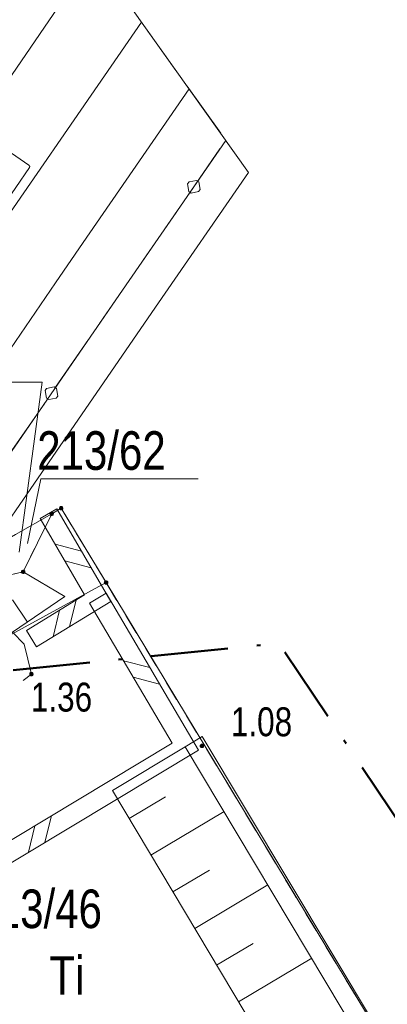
# Model space of a CAD drawing. Header units: metres. Extents: x 5450672 to 5451002, y 5973437 to 5973741.
# Tile 52 of 54: x 5450892 to 5450902, y 5973703 to 5973729. Entities that reach past the tile are written whole.
import ezdxf
from ezdxf.enums import TextEntityAlignment as Align

# ---------------------------------------------------------------- set-up
doc = ezdxf.new("R2010")
doc.units = ezdxf.units.M
for name, pattern in [('L_0_03', [1, 0.5, -0.5]), ('L_0_06', [2, 1.5, -0.5]), ('L_0_0E', [3.5, 2, -0.75, 0, -0.75])]:
    doc.linetypes.add(name, pattern=pattern)
for name, color, linetype, lineweight in [('GEPPGD', 7, 'CONTINUOUS', 18), ('GESDZI', 7, 'CONTINUOUS', 18), ('GESDZI_O', 7, 'CONTINUOUS', 18), ('GESUZY', 96, 'CONTINUOUS', 18), ('GESUZY_O', 96, 'CONTINUOUS', 18), ('GSLDSO', 7, 'CONTINUOUS', 18), ('GSLKBA', 7, 'CONTINUOUS', 18), ('GSPWPS', 7, 'CONTINUOUS', 13), ('GSPWPS_O', 7, 'CONTINUOUS', 13), ('GSSINK', 7, 'CONTINUOUS', 18), ('GSSINN', 7, 'CONTINUOUS', 18), ('GSSIZW', 7, 'CONTINUOUS', 18), ('GSSKOA', 7, 'CONTINUOUS', 18), ('GSSOTW', 7, 'CONTINUOUS', 18), ('GSSZSU', 7, 'CONTINUOUS', 18), ('GULEPR', 1, 'CONTINUOUS', 18), ('GULWPR', 5, 'CONTINUOUS', 18), ('zakres', 6, 'L_0_0E', 50)]:
    doc.layers.add(name, color=color, linetype=linetype, lineweight=lineweight)
doc.styles.add('Arial', font='Arial.ttf')

msp = doc.modelspace()

# ---------------------------------------------------------------- hatches: boundary and pattern name
at = {"layer": 'GEPPGD', "linetype": 'Continuous', "lineweight": 18, "true_color": 0x000000}
for points in [[(5450893.277, 5973715.847), (5450893.264, 5973715.854), (5450893.254, 5973715.864), (5450893.248, 5973715.876), (5450893.245, 5973715.89), (5450893.248, 5973715.904), (5450893.254, 5973715.917), (5450893.264, 5973715.927), (5450893.277, 5973715.933), (5450893.29, 5973715.935), (5450893.304, 5973715.933), (5450893.317, 5973715.927), (5450893.327, 5973715.917), (5450893.333, 5973715.904), (5450893.335, 5973715.89), (5450893.333, 5973715.876), (5450893.327, 5973715.864), (5450893.317, 5973715.854), (5450893.304, 5973715.847), (5450893.29, 5973715.845)], [(5450893.031, 5973715.7), (5450893.018, 5973715.707), (5450893.008, 5973715.717), (5450893.002, 5973715.729), (5450893, 5973715.743), (5450893.002, 5973715.757), (5450893.008, 5973715.77), (5450893.018, 5973715.78), (5450893.031, 5973715.786), (5450893.045, 5973715.788), (5450893.058, 5973715.786), (5450893.071, 5973715.78), (5450893.081, 5973715.77), (5450893.087, 5973715.757), (5450893.09, 5973715.743), (5450893.087, 5973715.729), (5450893.081, 5973715.717), (5450893.071, 5973715.707), (5450893.058, 5973715.7), (5450893.045, 5973715.698)], [(5450892.293, 5973714.199), (5450892.28, 5973714.206), (5450892.27, 5973714.215), (5450892.264, 5973714.228), (5450892.262, 5973714.242), (5450892.264, 5973714.256), (5450892.27, 5973714.268), (5450892.28, 5973714.278), (5450892.293, 5973714.285), (5450892.307, 5973714.287), (5450892.321, 5973714.285), (5450892.333, 5973714.278), (5450892.343, 5973714.268), (5450892.349, 5973714.256), (5450892.352, 5973714.242), (5450892.349, 5973714.228), (5450892.343, 5973714.215), (5450892.333, 5973714.206), (5450892.321, 5973714.199), (5450892.307, 5973714.197)], [(5450894.44, 5973713.922), (5450894.428, 5973713.928), (5450894.418, 5973713.938), (5450894.411, 5973713.951), (5450894.409, 5973713.965), (5450894.411, 5973713.979), (5450894.418, 5973713.991), (5450894.428, 5973714.001), (5450894.44, 5973714.007), (5450894.454, 5973714.01), (5450894.468, 5973714.007), (5450894.481, 5973714.001), (5450894.491, 5973713.991), (5450894.497, 5973713.979), (5450894.499, 5973713.965), (5450894.497, 5973713.951), (5450894.491, 5973713.938), (5450894.481, 5973713.928), (5450894.468, 5973713.922), (5450894.454, 5973713.92)]]:
    msp.add_hatch(color=18, dxfattribs=at).paths.add_polyline_path(points)
at = {"layer": 'GSPWPS', "linetype": 'Continuous', "lineweight": 13, "true_color": 0x000000}
for points in [[(5450892.477, 5973711.602), (5450892.481, 5973711.612), (5450892.488, 5973711.622), (5450892.497, 5973711.629), (5450892.508, 5973711.633), (5450892.52, 5973711.635), (5450892.532, 5973711.633), (5450892.543, 5973711.629), (5450892.552, 5973711.622), (5450892.559, 5973711.612), (5450892.563, 5973711.602), (5450892.565, 5973711.59), (5450892.563, 5973711.578), (5450892.559, 5973711.567), (5450892.552, 5973711.558), (5450892.543, 5973711.551), (5450892.532, 5973711.547), (5450892.52, 5973711.545), (5450892.508, 5973711.547), (5450892.497, 5973711.551), (5450892.488, 5973711.558), (5450892.481, 5973711.567), (5450892.477, 5973711.578), (5450892.475, 5973711.59)], [(5450896.897, 5973709.742), (5450896.901, 5973709.752), (5450896.908, 5973709.762), (5450896.918, 5973709.769), (5450896.928, 5973709.773), (5450896.94, 5973709.775), (5450896.952, 5973709.773), (5450896.963, 5973709.769), (5450896.972, 5973709.762), (5450896.979, 5973709.752), (5450896.983, 5973709.742), (5450896.985, 5973709.73), (5450896.983, 5973709.718), (5450896.979, 5973709.707), (5450896.972, 5973709.698), (5450896.963, 5973709.691), (5450896.952, 5973709.687), (5450896.94, 5973709.685), (5450896.928, 5973709.687), (5450896.918, 5973709.691), (5450896.908, 5973709.698), (5450896.901, 5973709.707), (5450896.897, 5973709.718), (5450896.895, 5973709.73)]]:
    msp.add_hatch(color=18, dxfattribs=at).paths.add_polyline_path(points)

# ---------------------------------------------------------------- linework, layer by layer
at = {"layer": 'GEPPGD', "color": 7, "linetype": 'Continuous', "lineweight": 18, "flags": 128}
for points in [[(5450893.277, 5973715.847), (5450893.264, 5973715.854), (5450893.254, 5973715.864), (5450893.248, 5973715.876), (5450893.245, 5973715.89), (5450893.248, 5973715.904), (5450893.254, 5973715.917), (5450893.264, 5973715.927), (5450893.277, 5973715.933), (5450893.29, 5973715.935), (5450893.304, 5973715.933), (5450893.317, 5973715.927), (5450893.327, 5973715.917), (5450893.333, 5973715.904), (5450893.335, 5973715.89), (5450893.333, 5973715.876), (5450893.327, 5973715.864), (5450893.317, 5973715.854), (5450893.304, 5973715.847), (5450893.29, 5973715.845)], [(5450893.031, 5973715.7), (5450893.018, 5973715.707), (5450893.008, 5973715.717), (5450893.002, 5973715.729), (5450893, 5973715.743), (5450893.002, 5973715.757), (5450893.008, 5973715.77), (5450893.018, 5973715.78), (5450893.031, 5973715.786), (5450893.045, 5973715.788), (5450893.058, 5973715.786), (5450893.071, 5973715.78), (5450893.081, 5973715.77), (5450893.087, 5973715.757), (5450893.09, 5973715.743), (5450893.087, 5973715.729), (5450893.081, 5973715.717), (5450893.071, 5973715.707), (5450893.058, 5973715.7), (5450893.045, 5973715.698)], [(5450892.293, 5973714.199), (5450892.28, 5973714.206), (5450892.27, 5973714.215), (5450892.264, 5973714.228), (5450892.262, 5973714.242), (5450892.264, 5973714.256), (5450892.27, 5973714.268), (5450892.28, 5973714.278), (5450892.293, 5973714.285), (5450892.307, 5973714.287), (5450892.321, 5973714.285), (5450892.333, 5973714.278), (5450892.343, 5973714.268), (5450892.349, 5973714.256), (5450892.352, 5973714.242), (5450892.349, 5973714.228), (5450892.343, 5973714.215), (5450892.333, 5973714.206), (5450892.321, 5973714.199), (5450892.307, 5973714.197)], [(5450894.44, 5973713.922), (5450894.428, 5973713.928), (5450894.418, 5973713.938), (5450894.411, 5973713.951), (5450894.409, 5973713.965), (5450894.411, 5973713.979), (5450894.418, 5973713.991), (5450894.428, 5973714.001), (5450894.44, 5973714.007), (5450894.454, 5973714.01), (5450894.468, 5973714.007), (5450894.481, 5973714.001), (5450894.491, 5973713.991), (5450894.497, 5973713.979), (5450894.499, 5973713.965), (5450894.497, 5973713.951), (5450894.491, 5973713.938), (5450894.481, 5973713.928), (5450894.468, 5973713.922), (5450894.454, 5973713.92)]]:
    msp.add_lwpolyline(points, close=True, dxfattribs=at)
at = {"layer": 'GESDZI', "color": 7, "linetype": 'Continuous', "lineweight": 18, "flags": 128}
for points in [[(5450892.307, 5973714.242), (5450890.349, 5973713.786), (5450889.806, 5973713.881), (5450892.109, 5973715.207), (5450893.045, 5973715.743)], [(5450868.694, 5973699.87), (5450894.454, 5973713.965), (5450901.457, 5973702.377)]]:
    msp.add_lwpolyline(points, close=True, dxfattribs=at)
for points in [[(5450892.109, 5973715.207), (5450893.045, 5973715.743)], [(5450893.045, 5973715.743), (5450892.307, 5973714.242)], [(5450893.045, 5973715.743), (5450893.29, 5973715.89)], [(5450893.29, 5973715.89), (5450893.045, 5973715.743)], [(5450893.29, 5973715.89), (5450894.454, 5973713.965)], [(5450894.454, 5973713.965), (5450893.29, 5973715.89)], [(5450892.307, 5973714.242), (5450890.349, 5973713.786)], [(5450868.694, 5973699.87), (5450894.454, 5973713.965)], [(5450894.454, 5973713.965), (5450901.457, 5973702.377)]]:
    msp.add_lwpolyline(points, dxfattribs=at)
at = {"layer": 'GESDZI_O', "color": 7, "linetype": 'Continuous', "lineweight": 13, "flags": 128}
msp.add_lwpolyline([(5450892.418, 5973714.974), (5450892.766, 5973716.656), (5450896.846, 5973716.656)], dxfattribs=at)
at = {"layer": 'GESUZY', "color": 96, "linetype": 'L_0_03', "lineweight": 18, "flags": 128}
for points in [[(5450892.307, 5973714.242), (5450893.045, 5973715.743)], [(5450893.045, 5973715.743), (5450892.307, 5973714.242)], [(5450893.045, 5973715.743), (5450893.29, 5973715.89)], [(5450893.29, 5973715.89), (5450893.045, 5973715.743)], [(5450893.29, 5973715.89), (5450894.454, 5973713.965)], [(5450894.454, 5973713.965), (5450893.29, 5973715.89)], [(5450890.349, 5973713.786), (5450892.307, 5973714.242)], [(5450892.307, 5973714.242), (5450890.349, 5973713.786)], [(5450894.454, 5973713.965), (5450901.457, 5973702.377)], [(5450901.457, 5973702.377), (5450894.454, 5973713.965)]]:
    msp.add_lwpolyline(points, dxfattribs=at)
at = {"layer": 'GESUZY_O', "color": 96, "linetype": 'Continuous', "lineweight": 13, "flags": 128}
msp.add_lwpolyline([(5450892.201, 5973714.754), (5450892.8, 5973719.159), (5450890.34, 5973719.159)], dxfattribs=at)
at = {"layer": 'GSLDSO', "color": 7, "linetype": 'Continuous', "lineweight": 18, "flags": 128}
for points in [[(5450893.176, 5973715.876), (5450894.58, 5973713.474), (5450892.65, 5973712.297)], [(5450893.176, 5973715.876), (5450892.744, 5973715.624)], [(5450892.744, 5973715.624), (5450893.9, 5973713.646), (5450892.39, 5973712.723)], [(5450893.132, 5973714.961), (5450893.816, 5973714.781)], [(5450893.132, 5973714.961), (5450893.816, 5973714.781)], [(5450893.384, 5973714.529), (5450894.068, 5973714.349)], [(5450893.384, 5973714.529), (5450894.068, 5973714.349)], [(5450894.455, 5973713.687), (5450896.851, 5973709.623), (5450889.099, 5973704.966)], [(5450894.455, 5973713.687), (5450894.025, 5973713.433)], [(5450894.025, 5973713.433), (5450896.169, 5973709.797), (5450888.841, 5973705.394)], [(5450893.677, 5973713.509), (5450893.51, 5973712.822)], [(5450893.677, 5973713.509), (5450893.51, 5973712.822)], [(5450893.25, 5973713.248), (5450893.083, 5973712.561)], [(5450893.25, 5973713.248), (5450893.083, 5973712.561)], [(5450892.65, 5973712.297), (5450892.39, 5973712.723)], [(5450894.906, 5973711.939), (5450895.59, 5973711.762)], [(5450894.906, 5973711.939), (5450895.59, 5973711.762)], [(5450895.16, 5973711.508), (5450895.844, 5973711.331)], [(5450895.16, 5973711.508), (5450895.844, 5973711.331)], [(5450893.04, 5973707.917), (5450892.869, 5973707.231)], [(5450893.04, 5973707.917), (5450892.869, 5973707.231)], [(5450892.611, 5973707.659), (5450892.44, 5973706.973)], [(5450892.611, 5973707.659), (5450892.44, 5973706.973)]]:
    msp.add_lwpolyline(points, dxfattribs=at)
at = {"layer": 'GSLKBA', "color": 7, "linetype": 'Continuous', "lineweight": 18, "flags": 128}
msp.add_lwpolyline([(5450832.42, 5973630.97), (5450838.11, 5973639.2), (5450843.79, 5973647.45), (5450855.15, 5973663.92), (5450860.82, 5973672.13), (5450866.48, 5973680.36), (5450872.16, 5973688.6), (5450877.87, 5973696.85), (5450883.53, 5973705.06), (5450889.21, 5973713.32), (5450894.88, 5973721.54), (5450897.56, 5973725.426)], dxfattribs=at)
for points in [[(5450896.66, 5973724.061), (5450896.605, 5973724.099), (5450896.568, 5973724.296), (5450896.606, 5973724.351), (5450896.803, 5973724.387), (5450896.858, 5973724.349), (5450896.894, 5973724.153), (5450896.856, 5973724.097)], [(5450896.66, 5973724.061), (5450896.605, 5973724.099), (5450896.568, 5973724.296), (5450896.606, 5973724.351), (5450896.803, 5973724.387), (5450896.858, 5973724.349), (5450896.894, 5973724.153), (5450896.856, 5973724.097)], [(5450892.967, 5973718.707), (5450892.912, 5973718.745), (5450892.876, 5973718.942), (5450892.914, 5973718.997), (5450893.11, 5973719.034), (5450893.166, 5973718.996), (5450893.202, 5973718.799), (5450893.164, 5973718.744)], [(5450892.967, 5973718.707), (5450892.912, 5973718.745), (5450892.876, 5973718.942), (5450892.914, 5973718.997), (5450893.11, 5973719.034), (5450893.166, 5973718.996), (5450893.202, 5973718.799), (5450893.164, 5973718.744)]]:
    msp.add_lwpolyline(points, close=True, dxfattribs=at)
at = {"layer": 'GSPWPS', "color": 7, "linetype": 'Continuous', "lineweight": 13, "flags": 128}
for points in [[(5450892.477, 5973711.602), (5450892.481, 5973711.612), (5450892.488, 5973711.622), (5450892.497, 5973711.629), (5450892.508, 5973711.633), (5450892.52, 5973711.635), (5450892.532, 5973711.633), (5450892.543, 5973711.629), (5450892.552, 5973711.622), (5450892.559, 5973711.612), (5450892.563, 5973711.602), (5450892.565, 5973711.59), (5450892.563, 5973711.578), (5450892.559, 5973711.567), (5450892.552, 5973711.558), (5450892.543, 5973711.551), (5450892.532, 5973711.547), (5450892.52, 5973711.545), (5450892.508, 5973711.547), (5450892.497, 5973711.551), (5450892.488, 5973711.558), (5450892.481, 5973711.567), (5450892.477, 5973711.578), (5450892.475, 5973711.59)], [(5450896.897, 5973709.742), (5450896.901, 5973709.752), (5450896.908, 5973709.762), (5450896.918, 5973709.769), (5450896.928, 5973709.773), (5450896.94, 5973709.775), (5450896.952, 5973709.773), (5450896.963, 5973709.769), (5450896.972, 5973709.762), (5450896.979, 5973709.752), (5450896.983, 5973709.742), (5450896.985, 5973709.73), (5450896.983, 5973709.718), (5450896.979, 5973709.707), (5450896.972, 5973709.698), (5450896.963, 5973709.691), (5450896.952, 5973709.687), (5450896.94, 5973709.685), (5450896.928, 5973709.687), (5450896.918, 5973709.691), (5450896.908, 5973709.698), (5450896.901, 5973709.707), (5450896.897, 5973709.718), (5450896.895, 5973709.73)]]:
    msp.add_lwpolyline(points, close=True, dxfattribs=at)
at = {"layer": 'GSSINK', "color": 7, "linetype": 'Continuous', "lineweight": 18, "flags": 128}
msp.add_lwpolyline([(5450898.152, 5973724.595), (5450895.74, 5973721.1), (5450888.37, 5973710.41), (5450864.3, 5973675.5), (5450848.97, 5973653.28), (5450825.56, 5973619.34), (5450800.71, 5973583.31), (5450779.56, 5973552.63), (5450763.23, 5973528.96), (5450755.93, 5973518.6), (5450744.27, 5973503.7), (5450743.237, 5973502.493), (5450731.904, 5973509.257), (5450733.85, 5973511.51), (5450743.62, 5973523.84), (5450753.2, 5973537.31), (5450769.65, 5973561.17), (5450790.4, 5973591.26), (5450815.86, 5973628.18), (5450837.29, 5973659.24), (5450849.91, 5973677.54), (5450875.1, 5973714.07), (5450885.68, 5973729.4), (5450890.128, 5973735.85)], close=True, dxfattribs=at)
at = {"layer": 'GSSINN', "color": 7, "linetype": 'Continuous', "lineweight": 18, "flags": 128}
for points in [[(5450892.109, 5973715.207), (5450893.045, 5973715.743)], [(5450893.045, 5973715.743), (5450893.29, 5973715.89)], [(5450893.29, 5973715.89), (5450894.454, 5973713.965)], [(5450894.454, 5973713.965), (5450901.457, 5973702.377)]]:
    msp.add_lwpolyline(points, dxfattribs=at)
at = {"layer": 'GSSIZW', "color": 7, "linetype": 'Continuous', "lineweight": 18, "flags": 128}
msp.add_lwpolyline([(5450896.944, 5973709.97), (5450911.55, 5973685.6), (5450914.552, 5973681.033), (5450914.29, 5973680.86), (5450914.117, 5973680.745), (5450911.1, 5973685.36), (5450908.72, 5973689.28), (5450896.51, 5973709.71)], close=True, dxfattribs=at)
at = {"layer": 'GSSKOA', "color": 7, "linetype": 'L_0_06', "lineweight": 18, "flags": 128}
msp.add_lwpolyline([(5450732.736, 5973508.76), (5450737.66, 5973514.64), (5450749.5, 5973530.31), (5450755.17, 5973538.49), (5450760.82, 5973546.72), (5450766.52, 5973554.96), (5450772.2, 5973563.2), (5450777.88, 5973571.45), (5450783.54, 5973579.66), (5450789.24, 5973587.88), (5450794.91, 5973596.12), (5450800.57, 5973604.34), (5450806.24, 5973612.58), (5450811.93, 5973620.82), (5450817.62, 5973629.05), (5450823.28, 5973637.27), (5450828.99, 5973645.53), (5450834.65, 5973653.74), (5450840.33, 5973661.97), (5450846, 5973670.19), (5450851.68, 5973678.41), (5450857.36, 5973686.66), (5450863.04, 5973694.89), (5450868.71, 5973703.12), (5450874.38, 5973711.36), (5450880.05, 5973719.59), (5450886, 5973727.66), (5450889.17, 5973732.44), (5450890.749, 5973734.979), (5450897.56, 5973725.426), (5450894.88, 5973721.54), (5450889.21, 5973713.32), (5450883.53, 5973705.06), (5450877.87, 5973696.85), (5450872.16, 5973688.6), (5450866.48, 5973680.36), (5450860.82, 5973672.13), (5450855.15, 5973663.92), (5450843.79, 5973647.45), (5450838.11, 5973639.2), (5450832.42, 5973630.97), (5450826.76, 5973622.77), (5450821.08, 5973614.52), (5450815.4, 5973606.29), (5450809.71, 5973598.04), (5450804.06, 5973589.82), (5450798.36, 5973581.56), (5450792.67, 5973573.31), (5450787, 5973565.1), (5450781.33, 5973556.88), (5450775.66, 5973548.65), (5450769.97, 5973540.41), (5450764.29, 5973532.18), (5450758.55, 5973523.94), (5450752.58, 5973515.69), (5450746.3, 5973507.68), (5450742.38, 5973503.004)], close=True, dxfattribs=at)
at = {"layer": 'GSSOTW', "color": 7, "linetype": 'L_0_06', "lineweight": 18, "flags": 128}
msp.add_lwpolyline([(5450892.03, 5973712.68), (5450892.33, 5973712.37), (5450892.52, 5973711.59), (5450888.72, 5973708.68), (5450886.64, 5973707.22), (5450885.59, 5973706.69), (5450884.59, 5973706.48), (5450883.04, 5973706.79), (5450882.13, 5973707.46), (5450875.37, 5973719.02), (5450868.52, 5973730.62), (5450865.205, 5973736.106)], dxfattribs=at)
at = {"layer": 'GSSZSU', "color": 7, "linetype": 'Continuous', "lineweight": 18, "flags": 128}
for points in [[(5450893.39, 5973713.6), (5450892.03, 5973712.68), (5450888.34, 5973709.36), (5450886.94, 5973708.98), (5450885.86, 5973709.55), (5450881.67, 5973716.6), (5450874.42, 5973728.9), (5450869.268, 5973737.155), (5450874.039, 5973738.387), (5450875.66, 5973735.93), (5450881.91, 5973725.45), (5450888.09, 5973714.85), (5450888.98, 5973713.87), (5450890.35, 5973713.79), (5450892.31, 5973714.24)], [(5450896.51, 5973709.71), (5450908.72, 5973689.28), (5450906.83, 5973688.11), (5450894.618, 5973708.573)]]:
    msp.add_lwpolyline(points, close=True, dxfattribs=at)
for points in [[(5450892.415, 5973712.941), (5450892.028, 5973713.513)], [(5450895.052, 5973707.846), (5450896, 5973708.411)], [(5450895.619, 5973706.895), (5450897.516, 5973708.027)], [(5450896.186, 5973705.945), (5450897.135, 5973706.511)], [(5450896.754, 5973704.994), (5450898.651, 5973706.127)], [(5450897.321, 5973704.044), (5450898.27, 5973704.611)], [(5450897.888, 5973703.094), (5450899.787, 5973704.227)]]:
    msp.add_lwpolyline(points, dxfattribs=at)
at = {"layer": 'GULEPR', "color": 1, "linetype": 'Continuous', "lineweight": 18, "flags": 128}
msp.add_lwpolyline([(5450739.328, 5973504.825), (5450739.51, 5973505.03), (5450748.75, 5973516.53), (5450757.42, 5973528.46), (5450895.375, 5973728.49)], dxfattribs=at)
at = {"layer": 'GULWPR', "color": 5, "linetype": 'Continuous', "lineweight": 18, "flags": 128}
for points in [[(5450881.79, 5973712.34), (5450883.81, 5973715.27), (5450887.53, 5973720.66), (5450889.47, 5973723.44), (5450889.57, 5973723.59), (5450889.6, 5973723.59), (5450890.99, 5973722.63), (5450891.02, 5973722.62), (5450891.04, 5973722.65), (5450892.47, 5973724.72), (5450892.48, 5973724.75), (5450892.45, 5973724.78), (5450891.07, 5973725.73), (5450891.06, 5973725.75), (5450891.07, 5973725.79), (5450891.17, 5973725.91), (5450893.21, 5973728.88), (5450894.1, 5973730.16), (5450894.142, 5973730.22)], [(5450881.79, 5973712.34), (5450885.05, 5973710.08), (5450885.09, 5973710.06), (5450885.11, 5973710.09), (5450887.52, 5973713.58), (5450891.45, 5973719.26), (5450893.14, 5973721.73), (5450893.86, 5973722.78), (5450896.61, 5973726.758)]]:
    msp.add_lwpolyline(points, dxfattribs=at)
at = {"layer": 'zakres', "lineweight": 50, "flags": 128}
msp.add_lwpolyline([(5450792.1, 5973491.7), (5450753.5, 5973561.1), (5450752.8, 5973575), (5450772.7, 5973592), (5450778.9, 5973688.5), (5450775.2, 5973699.87), (5450898.93, 5973712.39), (5450985.09, 5973584.37), (5450835.61, 5973486.38), (5450845.88, 5973469.31), (5450818.84, 5973453.46), (5450791.19, 5973456.71)], close=True, dxfattribs=at)

# ---------------------------------------------------------------- texts
at = {"layer": 'GESDZI_O', "color": 7, "style": 'Arial', "width": 0.78}
for s, p in [('213/62', (5450892.67, 5973717.886)), ('213/46', (5450891.016, 5973706.007))]:
    msp.add_text(s, height=1, dxfattribs=at).set_placement(p, align=Align.TOP_LEFT)
at = {"layer": 'GESUZY_O', "color": 96, "style": 'Arial', "width": 0.78}
msp.add_text('Ti', height=1, dxfattribs=at).set_placement((5450892.987, 5973704.279), align=Align.TOP_LEFT)
at = {"layer": 'GSPWPS_O', "color": 7, "style": 'Arial', "width": 0.78}
for s, p in [('1.36', (5450892.504, 5973711.37)), ('1.08', (5450897.69, 5973710.73))]:
    msp.add_text(s, height=0.75, dxfattribs=at).set_placement(p, align=Align.TOP_LEFT)

doc.saveas('drawing.dxf')
